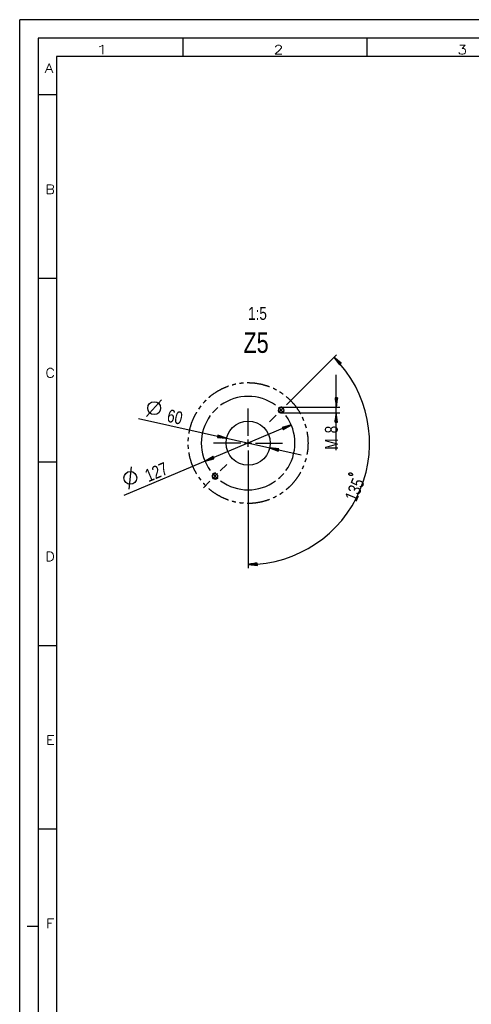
# Model space of a CAD drawing. Header units: millimetres. Extents: x -6 to 1189, y -6 to 841.
# Tile 15 of 38: x 0 to 123, y 573 to 841. Entities that reach past the tile are written whole.
import ezdxf

# ---------------------------------------------------------------- set-up
doc = ezdxf.new("R2010")
doc.units = ezdxf.units.MM
doc.layers.add('201', color=7, linetype='Continuous')
doc.styles.add('SEACAD_Arial', font='arial.ttf', dxfattribs={"width": 0.664})
doc.styles.add('SEACAD_simplex_shx', font='simplex.shx', dxfattribs={"width": 1.025})

msp = doc.modelspace()

# ---------------------------------------------------------------- linework, layer by layer
at = {"layer": '201', "color": 7, "linetype": 'Continuous'}
for p, q in [((1189, 841), (0, 841)), ((0, 0), (0, 841)), ((5, 836), (5, 5)), ((1184, 836), (5, 836)), ((44.5, 831), (44.5, 836)), ((94.5, 831), (94.5, 836)), ((1179, 831), (10, 831)), ((10, 831), (10, 10)), ((10, 820.5), (5, 820.5)), ((10, 770.5), (5, 770.5)), ((74.32, 737.86), (86.21, 749.75)), ((85.5, 749.04), (87, 747.01)), ((87.48, 747.47), (85.5, 749.04)), ((87.24, 747.24), (85.5, 749.04)), ((87.24, 747.24), (85.5, 749.04)), ((87.2, 747.21), (85.74, 748.73)), ((87.28, 747.28), (85.81, 748.8)), ((87.17, 747.17), (85.97, 748.42)), ((87.31, 747.31), (86.11, 748.56)), ((87.35, 747.35), (86.42, 748.31)), ((87.13, 747.14), (86.2, 748.1)), ((87.09, 747.1), (86.43, 747.79)), ((87.06, 747.07), (86.66, 747.48)), ((87.39, 747.38), (86.72, 748.07)), ((87.02, 747.03), (86.89, 747.16)), ((87.02, 747.03), (86.89, 747.16)), ((87, 747.01), (87.48, 747.47)), ((87.42, 747.42), (87.03, 747.83)), ((87.46, 747.45), (87.33, 747.59)), ((87.46, 747.45), (87.33, 747.59)), ((86.12, 723.73), (86.12, 744.23)), ((72.56, 736.09), (74.32, 737.86)), ((86.45, 737.98), (85.79, 737.98)), ((85.79, 737.98), (86.12, 735.48)), ((85.81, 737.98), (85.81, 737.8)), ((85.81, 737.98), (85.81, 737.8)), ((85.86, 737.98), (85.86, 737.41)), ((85.92, 737.98), (85.92, 737.02)), ((85.97, 737.98), (85.97, 736.64)), ((86.02, 737.98), (86.02, 736.25)), ((86.07, 737.98), (86.07, 735.87)), ((86.12, 735.48), (86.45, 737.98)), ((86.12, 737.98), (86.12, 735.48)), ((86.12, 737.98), (86.12, 735.48)), ((86.17, 737.98), (86.17, 735.87)), ((86.22, 737.98), (86.22, 736.25)), ((86.27, 737.98), (86.27, 736.64)), ((86.32, 737.98), (86.32, 737.02)), ((86.37, 737.98), (86.37, 737.41)), ((86.42, 737.98), (86.42, 737.8)), ((86.42, 737.98), (86.42, 737.8)), ((34.52, 732.92), (38.58, 737.43)), ((49.27, 735.81), (48.66, 734.96)), ((62.14, 727.68), (62.14, 735.07)), ((70.43, 733.97), (71.85, 735.39)), ((71.14, 735.48), (87.12, 735.48)), ((32.36, 732.38), (76.53, 722.44)), ((69.73, 733.27), (67.96, 731.5)), ((71.14, 733.88), (87.12, 733.88)), ((77.33, 731.76), (76.94, 732.72)), ((86.12, 733.88), (85.79, 731.38)), ((85.92, 731.38), (85.92, 732.34)), ((85.97, 731.38), (85.97, 732.72)), ((86.02, 731.38), (86.02, 733.11)), ((86.07, 731.38), (86.07, 733.49)), ((86.45, 731.38), (86.12, 733.88)), ((86.12, 731.38), (86.12, 733.88)), ((86.12, 731.38), (86.12, 733.88)), ((86.17, 731.38), (86.17, 733.49)), ((86.22, 731.38), (86.22, 733.11)), ((86.27, 731.38), (86.27, 732.72)), ((86.32, 731.38), (86.32, 732.34)), ((73.87, 730.61), (28.31, 711.45)), ((73.87, 730.61), (71.44, 729.95)), ((71.44, 729.95), (71.7, 729.34)), ((71.45, 729.93), (71.62, 730)), ((71.45, 729.93), (71.62, 730)), ((71.47, 729.88), (72, 730.1)), ((71.49, 729.83), (72.37, 730.2)), ((71.51, 729.78), (72.75, 730.31)), ((71.53, 729.74), (73.12, 730.41)), ((71.55, 729.69), (73.5, 730.51)), ((71.57, 729.64), (73.87, 730.61)), ((71.57, 729.64), (73.87, 730.61)), ((71.59, 729.6), (73.54, 730.42)), ((71.61, 729.55), (73.2, 730.22)), ((71.63, 729.5), (72.87, 730.02)), ((71.65, 729.46), (72.53, 729.83)), ((71.67, 729.41), (72.19, 729.63)), ((71.7, 729.34), (73.87, 730.61)), ((77.99, 729.79), (77.7, 730.79)), ((85.79, 731.38), (86.45, 731.38)), ((85.81, 731.38), (85.81, 731.56)), ((85.81, 731.38), (85.81, 731.56)), ((85.86, 731.38), (85.86, 731.95)), ((86.37, 731.38), (86.37, 731.95)), ((86.42, 731.38), (86.42, 731.56)), ((86.42, 731.38), (86.42, 731.56)), ((45.84, 727.24), (45.78, 726.2)), ((53.92, 727.87), (53.78, 727.22)), ((53.78, 727.25), (53.96, 727.21)), ((53.78, 727.25), (53.96, 727.21)), ((53.78, 727.22), (56.29, 727)), ((53.79, 727.3), (54.35, 727.17)), ((53.8, 727.35), (54.74, 727.14)), ((53.82, 727.4), (55.13, 727.1)), ((53.83, 727.45), (55.51, 727.07)), ((53.84, 727.5), (55.9, 727.03)), ((53.85, 727.55), (56.29, 727)), ((53.85, 727.55), (56.29, 727)), ((53.86, 727.6), (55.92, 727.13)), ((53.87, 727.64), (55.56, 727.27)), ((53.88, 727.69), (55.19, 727.4)), ((53.89, 727.74), (54.83, 727.53)), ((53.91, 727.79), (54.46, 727.67)), ((56.29, 727), (53.92, 727.87)), ((53.92, 727.84), (54.1, 727.8)), ((53.92, 727.84), (54.1, 727.8)), ((71.69, 729.36), (71.86, 729.43)), ((71.69, 729.36), (71.86, 729.43)), ((45.78, 725.16), (45.84, 724.12)), ((60.14, 725.68), (52.75, 725.68)), ((61.14, 725.68), (63.14, 725.68)), ((62.14, 724.68), (62.14, 726.68)), ((64.14, 725.68), (71.53, 725.68)), ((68, 724.36), (70.36, 723.49)), ((70.51, 724.14), (68, 724.36)), ((70.43, 723.81), (68, 724.36)), ((70.43, 723.81), (68, 724.36)), ((70.42, 723.76), (68.36, 724.23)), ((70.45, 723.86), (68.38, 724.33)), ((70.41, 723.72), (68.73, 724.09)), ((70.46, 723.91), (68.77, 724.29)), ((70.47, 723.96), (69.16, 724.26)), ((70.48, 724.01), (69.55, 724.22)), ((70.49, 724.06), (69.93, 724.19)), ((70.5, 724.11), (70.32, 724.15)), ((70.5, 724.11), (70.32, 724.15)), ((70.36, 723.49), (70.51, 724.14)), ((52.59, 722.02), (50.41, 720.75)), ((52.71, 721.72), (50.41, 720.75)), ((52.71, 721.72), (50.41, 720.75)), ((50.41, 720.75), (52.84, 721.41)), ((52.69, 721.76), (50.75, 720.94)), ((52.73, 721.67), (50.78, 720.85)), ((52.67, 721.81), (51.08, 721.14)), ((52.75, 721.62), (51.16, 720.95)), ((52.65, 721.86), (51.42, 721.34)), ((52.77, 721.58), (51.54, 721.05)), ((52.63, 721.9), (51.75, 721.53)), ((52.79, 721.53), (51.91, 721.16)), ((52.62, 721.95), (52.09, 721.73)), ((52.81, 721.48), (52.29, 721.26)), ((52.6, 722), (52.43, 721.92)), ((52.6, 722), (52.43, 721.92)), ((52.84, 721.41), (52.59, 722.02)), ((52.83, 721.43), (52.66, 721.36)), ((52.83, 721.43), (52.66, 721.36)), ((62.14, 723.68), (62.14, 716.29)), ((70.4, 723.67), (69.09, 723.96)), ((70.39, 723.62), (69.46, 723.83)), ((70.38, 723.57), (69.82, 723.69)), ((70.37, 723.52), (70.19, 723.56)), ((70.37, 723.52), (70.19, 723.56)), ((77.7, 720.57), (77.99, 721.57)), ((10, 720.5), (5, 720.5)), ((29.75, 713.15), (30.44, 719.18)), ((54.56, 718.09), (56.32, 719.86)), ((76.94, 718.64), (77.33, 719.6)), ((48.66, 716.4), (49.27, 715.55)), ((53.85, 717.39), (52.43, 715.97)), ((62.14, 716.29), (62.14, 691.64)), ((51.73, 715.27), (49.96, 713.5)), ((64.64, 693.02), (62.14, 692.64)), ((64.64, 692.69), (62.14, 692.64)), ((64.64, 692.69), (62.14, 692.64)), ((62.14, 692.64), (64.65, 692.36)), ((64.64, 692.74), (62.53, 692.7)), ((64.64, 692.64), (62.53, 692.6)), ((64.64, 692.79), (62.91, 692.76)), ((64.64, 692.59), (62.92, 692.55)), ((64.64, 692.84), (63.3, 692.81)), ((64.64, 692.53), (63.3, 692.51)), ((64.64, 692.89), (63.68, 692.87)), ((64.65, 692.48), (63.69, 692.47)), ((64.64, 692.94), (64.07, 692.93)), ((64.65, 692.43), (64.08, 692.42)), ((64.64, 692.99), (64.45, 692.99)), ((64.64, 692.99), (64.45, 692.99)), ((64.65, 692.38), (64.46, 692.38)), ((64.65, 692.38), (64.46, 692.38)), ((64.65, 692.36), (64.64, 693.02)), ((10, 670.5), (5, 670.5)), ((10, 620.5), (5, 620.5)), ((5, 594), (2, 594))]:
    msp.add_line(p, q, dxfattribs=at)
for centre, radius in [((36.58, 735.2), 1.75), ((71.14, 734.68), 0.68), ((62.14, 725.68), 6), ((30.11, 716.2), 1.75), ((53.14, 716.68), 0.68)]:
    msp.add_circle(centre, radius, dxfattribs=at)
for centre, radius, start, end in [((62.14, 725.68), 33.04, 270, 45), ((62.14, 725.68), 12.73, 54.0032, 125.9968), ((62.14, 725.68), 12.73, 130.4984, 139.5016), ((71.14, 734.68), 0.8, 75, 345), ((62.14, 725.68), 12.73, 45, 49.5016), ((62.14, 725.68), 12.73, 144.0032, 215.9968), ((62.14, 725.68), 12.73, 40.4984, 45), ((62.14, 725.68), 12.73, 324.0032, 35.9968), ((53.14, 716.68), 0.8, 75, 345), ((62.14, 725.68), 12.73, 220.4984, 225), ((62.14, 725.68), 12.73, 225, 229.5016), ((62.14, 725.68), 12.73, 310.4984, 319.5016), ((62.14, 725.68), 12.73, 234.0032, 305.9968)]:
    msp.add_arc(centre, radius, start, end, dxfattribs=at)
for points, knots in [([(56.78, 741.16), (56.73, 741.15), (55.03, 740.44), (53.42, 739.56), (51.92, 738.49), (51.43, 738.05)], [0, 0, 0.00893, 0.303576, 0.598218, 0.892863, 1, 1]), ([(58.79, 741.71), (58.5, 741.66), (57.78, 741.45)], [0, 0, 0.285719, 1, 1]), ([(60.84, 741.99), (60.31, 741.96), (59.81, 741.88)], [0, 0, 0.517862, 1, 1]), ([(67.98, 740.97), (67.55, 741.15), (65.79, 741.66), (63.98, 741.96), (62.14, 742.07), (61.88, 742.05)], [0, 0, 0.074406, 0.369047, 0.66369, 0.958333, 1, 1]), ([(69.87, 740.1), (69.25, 740.44), (68.94, 740.57)], [0, 0, 0.678551, 1, 1]), ([(71.63, 739.01), (70.86, 739.56), (70.78, 739.6)], [0, 0, 0.910714, 1, 1]), ([(76.44, 733.64), (76.02, 734.4), (74.95, 735.9), (73.73, 737.27), (72.47, 738.39)], [0, 0, 0.139877, 0.43453, 0.729173, 1, 1]), ([(50.65, 737.35), (50.55, 737.27), (49.95, 736.59)], [0, 0, 0.124988, 1, 1]), ([(48.1, 734.09), (47.38, 732.79), (46.67, 731.09), (46.17, 729.33), (45.98, 728.27)], [0, 0, 0.238098, 0.532745, 0.827376, 1, 1]), ([(78.53, 725.68), (78.43, 727.51), (78.21, 728.78)], [0, 0, 0.589296, 1, 1]), ([(78.21, 722.58), (78.43, 723.85), (78.53, 725.68)], [0, 0, 0.410731, 1, 1]), ([(45.98, 723.09), (46.17, 722.03), (46.67, 720.27), (47.38, 718.57), (48.1, 717.27)], [0, 0, 0.172624, 0.467268, 0.761902, 1, 1]), ([(72.47, 712.97), (73.73, 714.09), (74.95, 715.46), (76.02, 716.96), (76.44, 717.72)], [0, 0, 0.270833, 0.565473, 0.860113, 1, 1]), ([(90.46, 716.89), (90.55, 717.12), (90.31, 717.49), (90.01, 717.61), (89.61, 717.51), (89.52, 717.28), (89.72, 716.93), (90.03, 716.81), (90.46, 716.89)], [0, 0, 0.0864, 0.240816, 0.356011, 0.500004, 0.586404, 0.730383, 0.845582, 1, 1]), ([(49.95, 714.77), (50.55, 714.09), (50.65, 714.01)], [0, 0, 0.875012, 1, 1]), ([(51.43, 713.31), (51.92, 712.87), (53.42, 711.8), (55.03, 710.92), (56.73, 710.21), (56.78, 710.2)], [0, 0, 0.107137, 0.401782, 0.69643, 0.99107, 1, 1]), ([(68.94, 710.79), (69.25, 710.92), (69.87, 711.26)], [0, 0, 0.321415, 1, 1]), ([(70.78, 711.76), (70.86, 711.8), (71.63, 712.35)], [0, 0, 0.08929, 1, 1]), ([(57.78, 709.91), (58.5, 709.7), (58.79, 709.65)], [0, 0, 0.714297, 1, 1]), ([(59.81, 709.48), (60.31, 709.4), (60.84, 709.36)], [0, 0, 0.482147, 1, 1]), ([(61.88, 709.31), (62.14, 709.29), (63.98, 709.4), (65.79, 709.7), (67.55, 710.21), (67.98, 710.39)], [0, 0, 0.041666, 0.33631, 0.630953, 0.925599, 1, 1])]:
    msp.add_open_spline(points, degree=1, knots=knots, dxfattribs=at)

# ---------------------------------------------------------------- texts
at = {"layer": '201', "attachment_point": 7}
for s, insert, char_height, width, style in [('{\\fsimplex|b0||i0||c0|p34;\\C7;\\H2.5;\\W1.879;1}', (20.38, 831.57), 2.5, 5.3935, 'SEACAD_simplex_shx'), ('{\\fsimplex|b0||i0||c0|p34;\\C7;\\H2.5;\\W1.216;2}', (69.11, 831.57), 2.5, 4.7454, 'SEACAD_simplex_shx'), ('{\\fsimplex|b0||i0||c0|p34;\\C7;\\H2.5;\\W1.216;3}', (119.11, 831.57), 2.5, 4.7454, 'SEACAD_simplex_shx'), ('{\\fsimplex|b0||i0||c0|p34;\\C7;\\H2.5;\\W1.216;A}', (6.83, 826.57), 2.5, 5.0232, 'SEACAD_simplex_shx'), ('{\\fsimplex|b0||i0||c0|p34;\\C7;\\H2.5;\\W1.148;B}', (6.97, 793.56), 2.5, 5.3066, 'SEACAD_simplex_shx'), ('{\\fArial|b0||i0||c0|p34;\\C7;\\H3.5;\\W0.75;1:5}', (62.14, 759.19), 3.5, 4.9457, 'SEACAD_Arial'), ('{\\fArial|b0||i0||c0|p34;\\C7;\\H5.6;\\W0.75;Z5}', (60.88, 750.17), 5.6, 6.6957, 'SEACAD_Arial'), ('{\\fsimplex|b0||i0||c0|p34;\\C7;\\H2.5;\\W1.148;C}', (6.97, 743.56), 2.5, 5.3066, 'SEACAD_simplex_shx'), ('{\\fsimplex|b0||i0||c0|p34;\\C7;\\H2.5;\\W1.148;D}', (6.97, 693.56), 2.5, 4.7878, 'SEACAD_simplex_shx'), ('{\\fsimplex|b0||i0||c0|p34;\\C7;\\H2.5;\\W1.216;E}', (7.11, 643.57), 2.5, 4.6065, 'SEACAD_simplex_shx'), ('{\\fsimplex|b0||i0||c0|p34;\\C7;\\H2.5;\\W1.216;F}', (7.11, 593.57), 2.5, 4.4676, 'SEACAD_simplex_shx')]:
    msp.add_mtext(s, dxfattribs=dict(at, insert=insert, char_height=char_height, width=width, style=style))
at = {"layer": '201', "char_height": 3.5, "attachment_point": 7, "style": 'SEACAD_Arial'}
for s, insert, width, rotation in [('{\\fArial|b0||i0||c0|p34;\\C7;\\H3.5;\\W0.75;60}', (39.85, 731.51), 3.9565, 347.3215), ('{\\fArial|b0||i0||c0|p34;\\C7;\\H3.5;\\W0.75;8}', (86.58, 728.34), 1.9783, 90), ('{\\fArial|b0||i0||c0|p34;\\C7;\\H3.5;\\W0.75;M}', (86.58, 723.88), 2.9674, 90), ('{\\fArial|b0||i0||c0|p34;\\C7;\\H3.5;\\W0.75;127}', (35.04, 715.01), 5.9348, 22.8056), ('{\\fArial|b0||i0||c0|p34;\\C7;\\H3.5;\\W0.75;135}', (91.62, 709.49), 5.9348, 67.5)]:
    msp.add_mtext(s, dxfattribs=dict(at, insert=insert, width=width, rotation=rotation))

doc.saveas('drawing.dxf')
